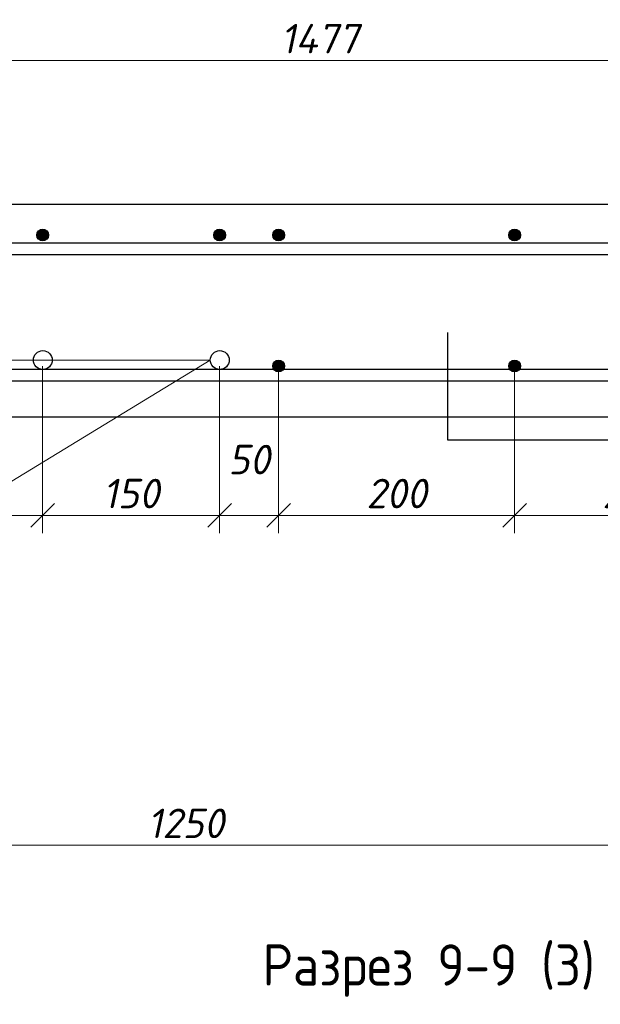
# Model space of a CAD drawing. Header units: millimetres. Extents: x 40580 to 2152466, y -328404 to 177125.
# Tile 157 of 252: x 510862 to 515783, y 151921 to 160269. Entities that reach past the tile are written whole.
import ezdxf
from ezdxf import colors
from ezdxf.entities.mleader import LeaderData, LeaderLine
from ezdxf.math import Vec2, Vec3

# ---------------------------------------------------------------- set-up
doc = ezdxf.new("R2010")
doc.units = ezdxf.units.MM
doc.layers.add('801Арм Тонкие линии', color=72, linetype='Continuous')
doc.layers.add('911Сл Штриховка', color=50, linetype='Continuous')
for name, color, linetype, lineweight in [('RAZMER', 7, 'Continuous', 9), ('Перекрытие ж_бетон', 250, 'Continuous', 30), ('подоснова', 151, 'Continuous', 5), ('Размеры', 9, 'Continuous', 15), ('Столовая Двери и окна', 7, 'Continuous', 15), ('ТЕКСТ', 7, 'Continuous', 15)]:
    doc.layers.add(name, color=color, linetype=linetype, lineweight=lineweight)
doc.styles.add('GOST-2.304_Type-B', font='GOST_Common.ttf')
doc.styles.add('ГОСТ', font='isocpeur.ttf')
doc.styles.add('ГОСТ 2.304', font='isocpeur.ttf')
doc.styles.add('Украинский', font='isocpeur.ttf', dxfattribs={"oblique": 12})
doc.dimstyles.new('10', dxfattribs={"dimscale": 0, "dimtxt": 250, "dimasz": 200, "dimexe": 150, "dimexo": 0, "dimgap": 60, "dimtad": 1, "dimdec": 0, "dimlfac": 0.1, "dimrnd": 1, "dimzin": 0, "dimdsep": 46, "dimtxsty": 'ГОСТ 2.304', "dimblk": 'OBLIQUE', "dimcen": 0.09, "dimdle": 150, "dimadec": 0, "dimazin": 0, "dimtfac": 1, "dimtdec": 0, "dimtmove": 1, "dimatfit": 2, "dimfxl": 1, "dimtzin": 0, "dimlwd": 0, "dimlwe": 0, "dimarcsym": 0})

# ---------------------------------------------------------------- blocks, each defined once
blk = doc.blocks.new('_OBLIQUE')
at = {"color": 0, "linetype": 'ByBlock'}
blk.add_line((-0.5, -0.5), (0.5, 0.5), dxfattribs=at)
blk = doc.blocks.new('*D6089')
at = {"layer": 'Defpoints', "color": 0, "lineweight": 25, "ltscale": 0.3, "transparency": 16777216}
for p in [(509556.4, 157332.8), (511056.4, 157332.8), (511056.4, 156066.9)]:
    blk.add_point(p, dxfattribs=at)
at = {"layer": 'подоснова', "color": 0, "lineweight": 0, "ltscale": 0.3, "transparency": 16777216}
for p, q in [((509556.4, 157332.8), (509556.4, 155916.9)), ((511056.4, 157332.8), (511056.4, 155916.9)), ((509406.4, 156066.9), (511206.4, 156066.9))]:
    blk.add_line(p, q, dxfattribs=at)
at = {"layer": 'подоснова', "color": 0, "lineweight": 0, "ltscale": 0.3, "transparency": 16777216, "xscale": 200, "yscale": 200, "zscale": 200, "rotation": 180}
blk.add_blockref('_OBLIQUE', (509556.4, 156066.9), dxfattribs=at)
at = {"layer": 'подоснова', "color": 0, "lineweight": 0, "ltscale": 0.3, "transparency": 16777216, "xscale": 200, "yscale": 200, "zscale": 200}
blk.add_blockref('_OBLIQUE', (511056.4, 156066.9), dxfattribs=at)
at = {"layer": 'подоснова', "color": 0, "ltscale": 0.3, "transparency": 16777216, "insert": (510306.4, 156251.9), "char_height": 250, "attachment_point": 5, "style": 'Украинский', "bg_fill": 3, "box_fill_scale": 1.1, "bg_fill_color": 256, "bg_fill_true_color": 13158600, "bg_fill_transparency": 0}
blk.add_mtext('150', dxfattribs=at)
blk = doc.blocks.new('*D6090')
at = {"layer": 'Defpoints', "color": 0, "lineweight": 25, "ltscale": 0.3, "transparency": 16777216}
for p in [(511056.4, 157332.8), (512556.4, 157332.8), (512556.4, 156066.9)]:
    blk.add_point(p, dxfattribs=at)
at = {"layer": 'подоснова', "color": 0, "lineweight": 0, "ltscale": 0.3, "transparency": 16777216}
for p, q in [((511056.4, 157332.8), (511056.4, 155916.9)), ((512556.4, 157332.8), (512556.4, 155916.9)), ((510906.4, 156066.9), (512706.4, 156066.9))]:
    blk.add_line(p, q, dxfattribs=at)
at = {"layer": 'подоснова', "color": 0, "lineweight": 0, "ltscale": 0.3, "transparency": 16777216, "xscale": 200, "yscale": 200, "zscale": 200, "rotation": 180}
blk.add_blockref('_OBLIQUE', (511056.4, 156066.9), dxfattribs=at)
at = {"layer": 'подоснова', "color": 0, "lineweight": 0, "ltscale": 0.3, "transparency": 16777216, "xscale": 200, "yscale": 200, "zscale": 200}
blk.add_blockref('_OBLIQUE', (512556.4, 156066.9), dxfattribs=at)
at = {"layer": 'подоснова', "color": 0, "ltscale": 0.3, "transparency": 16777216, "insert": (511806.4, 156251.9), "char_height": 250, "attachment_point": 5, "style": 'Украинский', "bg_fill": 3, "box_fill_scale": 1.1, "bg_fill_color": 256, "bg_fill_true_color": 13158600, "bg_fill_transparency": 0}
blk.add_mtext('150', dxfattribs=at)
blk = doc.blocks.new('*D6091')
at = {"layer": 'Defpoints', "color": 0, "lineweight": 25, "ltscale": 0.3, "transparency": 16777216}
for p in [(512556.4, 157332.8), (513056.4, 157332.8), (513056.4, 156066.9)]:
    blk.add_point(p, dxfattribs=at)
at = {"layer": 'подоснова', "color": 0, "lineweight": 0, "ltscale": 0.3, "transparency": 16777216}
for p, q in [((512556.4, 157332.8), (512556.4, 155916.9)), ((513056.4, 157332.8), (513056.4, 155916.9)), ((512406.4, 156066.9), (513206.4, 156066.9))]:
    blk.add_line(p, q, dxfattribs=at)
at = {"layer": 'подоснова', "color": 0, "lineweight": 0, "ltscale": 0.3, "transparency": 16777216, "xscale": 200, "yscale": 200, "zscale": 200, "rotation": 180}
blk.add_blockref('_OBLIQUE', (512556.4, 156066.9), dxfattribs=at)
at = {"layer": 'подоснова', "color": 0, "lineweight": 0, "ltscale": 0.3, "transparency": 16777216, "xscale": 200, "yscale": 200, "zscale": 200}
blk.add_blockref('_OBLIQUE', (513056.4, 156066.9), dxfattribs=at)
at = {"layer": 'подоснова', "color": 0, "ltscale": 0.3, "transparency": 16777216, "insert": (512806.4, 156539.9), "char_height": 250, "attachment_point": 5, "style": 'Украинский', "bg_fill": 3, "box_fill_scale": 1.1, "bg_fill_color": 256, "bg_fill_true_color": 13158600, "bg_fill_transparency": 0}
blk.add_mtext('50', dxfattribs=at)
blk = doc.blocks.new('*D6092')
at = {"layer": 'Defpoints', "color": 0, "lineweight": 25, "ltscale": 0.3, "transparency": 16777216}
for p in [(513056.4, 157332.8), (515056.4, 157332.8), (515056.4, 156066.9)]:
    blk.add_point(p, dxfattribs=at)
at = {"layer": 'подоснова', "color": 0, "lineweight": 0, "ltscale": 0.3, "transparency": 16777216}
for p, q in [((513056.4, 157332.8), (513056.4, 155916.9)), ((515056.4, 157332.8), (515056.4, 155916.9)), ((512906.4, 156066.9), (515206.4, 156066.9))]:
    blk.add_line(p, q, dxfattribs=at)
at = {"layer": 'подоснова', "color": 0, "lineweight": 0, "ltscale": 0.3, "transparency": 16777216, "xscale": 200, "yscale": 200, "zscale": 200, "rotation": 180}
blk.add_blockref('_OBLIQUE', (513056.4, 156066.9), dxfattribs=at)
at = {"layer": 'подоснова', "color": 0, "lineweight": 0, "ltscale": 0.3, "transparency": 16777216, "xscale": 200, "yscale": 200, "zscale": 200}
blk.add_blockref('_OBLIQUE', (515056.4, 156066.9), dxfattribs=at)
at = {"layer": 'подоснова', "color": 0, "ltscale": 0.3, "transparency": 16777216, "insert": (514056.4, 156251.9), "char_height": 250, "attachment_point": 5, "style": 'Украинский', "bg_fill": 3, "box_fill_scale": 1.1, "bg_fill_color": 256, "bg_fill_true_color": 13158600, "bg_fill_transparency": 0}
blk.add_mtext('200', dxfattribs=at)
blk = doc.blocks.new('*D6093')
at = {"layer": 'Defpoints', "color": 0, "lineweight": 25, "ltscale": 0.3, "transparency": 16777216}
for p in [(515056.4, 157332.8), (517056.4, 157097.2), (517056.4, 156066.9)]:
    blk.add_point(p, dxfattribs=at)
at = {"layer": 'подоснова', "color": 0, "lineweight": 0, "ltscale": 0.3, "transparency": 16777216}
for p, q in [((515056.4, 157332.8), (515056.4, 155916.9)), ((517056.4, 157097.2), (517056.4, 155916.9)), ((514906.4, 156066.9), (517206.4, 156066.9))]:
    blk.add_line(p, q, dxfattribs=at)
at = {"layer": 'подоснова', "color": 0, "lineweight": 0, "ltscale": 0.3, "transparency": 16777216, "xscale": 200, "yscale": 200, "zscale": 200, "rotation": 180}
blk.add_blockref('_OBLIQUE', (515056.4, 156066.9), dxfattribs=at)
at = {"layer": 'подоснова', "color": 0, "lineweight": 0, "ltscale": 0.3, "transparency": 16777216, "xscale": 200, "yscale": 200, "zscale": 200}
blk.add_blockref('_OBLIQUE', (517056.4, 156066.9), dxfattribs=at)
at = {"layer": 'подоснова', "color": 0, "ltscale": 0.3, "transparency": 16777216, "insert": (516056.4, 156251.9), "char_height": 250, "attachment_point": 5, "style": 'Украинский', "bg_fill": 3, "box_fill_scale": 1.1, "bg_fill_color": 256, "bg_fill_true_color": 13158600, "bg_fill_transparency": 0}
blk.add_mtext('200', dxfattribs=at)
blk = doc.blocks.new('_None')
blk = doc.blocks.new('*D6061')
at = {"layer": 'Defpoints', "color": 0, "lineweight": 25, "ltscale": 0.3, "transparency": 16777216}
for p in [(506020.3, 156903.1), (518520.3, 155508.8), (518520.3, 153270.6)]:
    blk.add_point(p, dxfattribs=at)
at = {"layer": 'подоснова', "color": 0, "lineweight": 0, "ltscale": 0.3, "transparency": 16777216}
for p, q in [((506020.3, 156903.1), (506020.3, 153120.6)), ((518520.3, 155508.8), (518520.3, 153120.6)), ((505870.3, 153270.6), (518670.3, 153270.6))]:
    blk.add_line(p, q, dxfattribs=at)
at = {"layer": 'подоснова', "color": 0, "lineweight": 0, "ltscale": 0.3, "transparency": 16777216, "xscale": 200, "yscale": 200, "zscale": 200, "rotation": 180}
blk.add_blockref('_OBLIQUE', (506020.3, 153270.6), dxfattribs=at)
at = {"layer": 'подоснова', "color": 0, "lineweight": 0, "ltscale": 0.3, "transparency": 16777216, "xscale": 200, "yscale": 200, "zscale": 200}
blk.add_blockref('_OBLIQUE', (518520.3, 153270.6), dxfattribs=at)
at = {"layer": 'подоснова', "color": 0, "ltscale": 0.3, "transparency": 16777216, "insert": (512270.3, 153455.6), "char_height": 250, "attachment_point": 5, "style": 'Украинский', "bg_fill": 3, "box_fill_scale": 1.1, "bg_fill_color": 256, "bg_fill_true_color": 13158600, "bg_fill_transparency": 0}
blk.add_mtext('1250', dxfattribs=at)
blk = doc.blocks.new('*D6101')
at = {"layer": 'Defpoints', "color": 0, "lineweight": 25, "ltscale": 0.3, "transparency": 16777216}
for p in [(506020.3, 159923.4), (506020.3, 158703.1), (520790.9, 158655.4)]:
    blk.add_point(p, dxfattribs=at)
at = {"layer": 'подоснова', "color": 0, "lineweight": 0, "ltscale": 0.3, "transparency": 16777216}
for p, q in [((506020.3, 158703.1), (506020.3, 160073.4)), ((520790.9, 158655.4), (520790.9, 160073.4)), ((520940.9, 159923.4), (505870.3, 159923.4))]:
    blk.add_line(p, q, dxfattribs=at)
at = {"layer": 'подоснова', "color": 0, "lineweight": 0, "ltscale": 0.3, "transparency": 16777216, "xscale": 200, "yscale": 200, "zscale": 200, "rotation": 180}
blk.add_blockref('_OBLIQUE', (506020.3, 159923.4), dxfattribs=at)
at = {"layer": 'подоснова', "color": 0, "lineweight": 0, "ltscale": 0.3, "transparency": 16777216, "xscale": 200, "yscale": 200, "zscale": 200}
blk.add_blockref('_OBLIQUE', (520790.9, 159923.4), dxfattribs=at)
at = {"layer": 'подоснова', "color": 0, "ltscale": 0.3, "transparency": 16777216, "insert": (513405.6, 160108.4), "char_height": 250, "attachment_point": 5, "style": 'Украинский', "bg_fill": 3, "box_fill_scale": 1.1, "bg_fill_color": 256, "bg_fill_true_color": 13158600, "bg_fill_transparency": 0}
blk.add_mtext('1477', dxfattribs=at)

msp = doc.modelspace()

# ---------------------------------------------------------------- hatches: boundary and pattern name
at = {"layer": '911Сл Штриховка', "true_color": 0x000000}
h = msp.add_hatch(color=18, dxfattribs=at)
edge = h.paths.add_edge_path()
edge.add_arc((511056.437, 158443.101), 50, 0, 360)
h = msp.add_hatch(color=18, dxfattribs=at)
edge = h.paths.add_edge_path()
edge.add_arc((512556.437, 158443.101), 50, 0, 360)
h = msp.add_hatch(color=18, dxfattribs=at)
edge = h.paths.add_edge_path()
edge.add_arc((513056.437, 158443.101), 50, 0, 360)
h = msp.add_hatch(color=18, dxfattribs=at)
edge = h.paths.add_edge_path()
edge.add_arc((515056.437, 158443.101), 50, 0, 360)

# ---------------------------------------------------------------- linework, layer by layer
at = {"layer": '801Арм Тонкие линии', "color": 18, "true_color": 0x000000}
for centre in [(511056.437, 158443.101), (512556.437, 158443.101), (513056.437, 158443.101), (515056.437, 158443.101)]:
    msp.add_circle(centre, 50, dxfattribs=at)
at = {"layer": 'Перекрытие ж_бетон', "color": 18, "linetype": 'Continuous', "lineweight": 30, "true_color": 0x000000}
for p, q in [((514722.277, 158373.101), (506220.281, 158373.101)), ((520380.255, 158373.101), (506220.281, 158373.101)), ((520380.255, 158274.19), (506220.281, 158274.19)), ((519920.278, 157303.101), (506220.281, 157303.101)), ((520380.255, 157303.101), (506220.281, 157303.101)), ((519920.278, 157204.19), (506220.281, 157204.19)), ((520380.255, 157204.19), (506220.281, 157204.19))]:
    msp.add_line(p, q, dxfattribs=at)

# ---------------------------------------------------------------- texts
at = {"layer": 'ТЕКСТ', "color": 18, "ltscale": 6, "true_color": 0x000000, "insert": (514328.143, 152429.944), "char_height": 350, "width": 9466.5846, "attachment_point": 2, "style": 'ГОСТ'}
msp.add_mtext('{\\W0.9;Разрез 9-9 (3)}', dxfattribs=at)

# ---------------------------------------------------------------- dimensions: what is measured, and where the dimension line sits
at = {"layer": 'подоснова', "color": 18, "ltscale": 0.3, "true_color": 0x000000}
dim = msp.add_linear_dim(base=(506020.281, 159923.396), p1=(520790.898, 158655.443), p2=(506020.281, 158703.101), dimstyle='10', override={"dimscale": 1, "dimtxsty": 'Украинский', "dimtfill": 1}, dxfattribs=at)
dim.commit()
dim.dimension.update_dxf_attribs({"geometry": '*D6101', "text_midpoint": (513405.589, 160108.396)})

# ---------------------------------------------------------------- next in the draw order: linework, layer by layer
at = {"layer": 'RAZMER', "color": 18, "true_color": 0x000000}
msp.add_line((511221.565, 158703.101), (511892.987, 158703.101), dxfattribs=at)

# ---------------------------------------------------------------- next in the draw order: dimensions: what is measured, and where the dimension line sits
at = {"layer": 'подоснова', "color": 18, "ltscale": 0.3, "true_color": 0x000000}
dim = msp.add_linear_dim(base=(511056.435, 156066.949), p1=(509556.435, 157332.755), p2=(511056.435, 157332.755), dimstyle='10', override={"dimscale": 1, "dimrnd": 10, "dimtxsty": 'Украинский', "dimtfill": 1}, dxfattribs=at)
dim.commit()
dim.dimension.update_dxf_attribs({"geometry": '*D6089', "text_midpoint": (510306.435, 156251.949)})

# ---------------------------------------------------------------- next in the draw order: dimensions: what is measured, and where the dimension line sits
dim = msp.add_linear_dim(base=(512556.435, 156066.949), p1=(511056.435, 157332.755), p2=(512556.435, 157332.755), dimstyle='10', override={"dimscale": 1, "dimrnd": 10, "dimtxsty": 'Украинский', "dimtfill": 1}, dxfattribs=at)
dim.commit()
dim.dimension.update_dxf_attribs({"geometry": '*D6090', "text_midpoint": (511806.435, 156251.949)})

# ---------------------------------------------------------------- next in the draw order: linework, layer by layer
at = {"layer": 'RAZMER', "color": 18, "lineweight": 30, "true_color": 0x000000}
msp.add_circle((511057.592, 157383.505), 80, dxfattribs=at)

# ---------------------------------------------------------------- next in the draw order: dimensions: what is measured, and where the dimension line sits
at = {"layer": 'подоснова', "color": 18, "ltscale": 0.3, "true_color": 0x000000}
dim = msp.add_linear_dim(base=(513056.435, 156066.949), p1=(512556.435, 157332.755), p2=(513056.435, 157332.755), dimstyle='10', override={"dimscale": 1, "dimrnd": 10, "dimtxsty": 'Украинский', "dimtfill": 1}, dxfattribs=at)
dim.commit()
dim.dimension.update_dxf_attribs({"geometry": '*D6091', "text_midpoint": (512806.435, 156354.866), "dimtype": 160})

# ---------------------------------------------------------------- next in the draw order: linework, layer by layer
at = {"layer": 'RAZMER', "color": 18, "lineweight": 30, "true_color": 0x000000}
msp.add_circle((512557.592, 157383.505), 80, dxfattribs=at)

# ---------------------------------------------------------------- next in the draw order: dimensions: what is measured, and where the dimension line sits
at = {"layer": 'подоснова', "color": 18, "ltscale": 0.3, "true_color": 0x000000}
dim = msp.add_linear_dim(base=(515056.435, 156066.949), p1=(513056.435, 157332.755), p2=(515056.435, 157332.755), dimstyle='10', override={"dimscale": 1, "dimrnd": 10, "dimtxsty": 'Украинский', "dimtfill": 1}, dxfattribs=at)
dim.commit()
dim.dimension.update_dxf_attribs({"geometry": '*D6092', "text_midpoint": (514056.435, 156251.949)})

# ---------------------------------------------------------------- next in the draw order: leaders
ml = msp.add_multileader_mtext('Standard', dxfattribs=at)
ml.set_content('поз.2\\P ', color=(0, 0, 0), style='GOST-2.304_Type-B')
ml.set_leader_properties(color=256, linetype='ByLayer', lineweight=15)
ml.set_arrow_properties(name='NONE')
ml.build(insert=Vec2(0, 0))
ml.multileader.update_dxf_attribs({"text_left_attachment_type": 6, "text_right_attachment_type": 6, "dogleg_length": 0.1, "arrow_head_size": 18})
ctx = ml.context
ctx.base_point, ctx.char_height, ctx.arrow_head_size, ctx.landing_gap_size, ctx.plane_origin = Vec3(507509.062, 154810.524), 250, 18, 20, Vec3(519131.991, 156033.105)
ctx.left_attachment, ctx.right_attachment, ctx.text_align_type = 6, 6, 1
notes = []
notes.append((ctx, [(0, (1, 1, 0), (508261.662, 154810.524), (-1, 0), 0.1, [(2, [(509557.592, 157383.505), (511057.592, 157383.505), (512477.592, 157383.505)], 0, [])])]))
ctx.mtext.insert, ctx.mtext.alignment, ctx.mtext.flow_direction = Vec3(507885.312, 155060.524), 2, 5
for ctx, leaders in notes:
    for number, flags, end, landing, length, lines in leaders:
        leader = LeaderData()
        leader.index, (leader.has_last_leader_line, leader.has_dogleg_vector, leader.attachment_direction) = number, flags
        leader.last_leader_point, leader.dogleg_vector, leader.dogleg_length = Vec3(end), Vec3(landing), length
        for number, points, colour, breaks in lines:
            line = LeaderLine()
            line.index, line.vertices, line.color, line.breaks = number, Vec3.list(points), colors.encode_raw_color(colour), breaks
            leader.lines.append(line)
        ctx.leaders.append(leader)

# ---------------------------------------------------------------- next in the draw order: hatches: boundary and pattern name
at = {"layer": '911Сл Штриховка', "true_color": 0x000000}
h = msp.add_hatch(color=18, dxfattribs=at)
edge = h.paths.add_edge_path()
edge.add_arc((513056.435, 157332.755), 50, 0, 360)

# ---------------------------------------------------------------- next in the draw order: linework, layer by layer
at = {"layer": '801Арм Тонкие линии', "color": 18, "true_color": 0x000000}
msp.add_circle((513056.435, 157332.755), 50, dxfattribs=at)

# ---------------------------------------------------------------- next in the draw order: dimensions: what is measured, and where the dimension line sits
at = {"layer": 'подоснова', "color": 18, "ltscale": 0.3, "true_color": 0x000000}
dim = msp.add_linear_dim(base=(517056.435, 156066.949), p1=(515056.435, 157332.755), p2=(517056.435, 157097.209), dimstyle='10', override={"dimscale": 1, "dimrnd": 10, "dimtxsty": 'Украинский', "dimtfill": 1}, dxfattribs=at)
dim.commit()
dim.dimension.update_dxf_attribs({"geometry": '*D6093', "text_midpoint": (516056.435, 156251.949)})

# ---------------------------------------------------------------- next in the draw order: hatches: boundary and pattern name
at = {"layer": '911Сл Штриховка', "true_color": 0x000000}
h = msp.add_hatch(color=18, dxfattribs=at)
edge = h.paths.add_edge_path()
edge.add_arc((515056.435, 157332.755), 50, 0, 360)

# ---------------------------------------------------------------- next in the draw order: linework, layer by layer
at = {"layer": '801Арм Тонкие линии', "color": 18, "true_color": 0x000000}
msp.add_circle((515056.435, 157332.755), 50, dxfattribs=at)

# ---------------------------------------------------------------- next in the draw order: dimensions: what is measured, and where the dimension line sits
at = {"layer": 'подоснова', "color": 18, "ltscale": 0.3, "true_color": 0x000000}
dim = msp.add_linear_dim(base=(518520.277, 153270.645), p1=(506020.281, 156903.101), p2=(518520.277, 155508.845), dimstyle='10', override={"dimscale": 1, "dimrnd": 10, "dimtxsty": 'Украинский', "dimtfill": 1}, dxfattribs=at)
dim.commit()
dim.dimension.update_dxf_attribs({"geometry": '*D6061', "text_midpoint": (512270.279, 153455.645)})

# ---------------------------------------------------------------- next in the draw order: linework, layer by layer
at = {"layer": 'Размеры', "color": 18, "lineweight": 25, "true_color": 0x000000}
msp.add_lwpolyline([(521520.277, 155103.101), (518520.277, 155103.101), (518520.277, 156703.101), (514490.734, 156703.101), (514490.734, 157616.034)], dxfattribs=at)
at = {"layer": 'Столовая Двери и окна', "color": 18, "lineweight": 30, "true_color": 0x000000}
msp.add_lwpolyline([(506020.281, 158703.101), (506020.281, 156903.101), (518520.277, 156903.101), (518520.277, 155103.101), (521520.206, 155103.101), (521520.206, 157128.294), (520790.898, 157492.947), (520790.898, 158703.101), (506020.281, 158703.101)], dxfattribs=at)

# ---------------------------------------------------------------- next in the draw order: texts
at = {"color": 18, "true_color": 0x000000, "insert": (250111.057, 153773.154), "char_height": 200, "attachment_point": 1, "style": 'ГОСТ'}
msp.add_mtext_dynamic_manual_height_columns('\\pi9510.738;{\\H1.5152x;\\P\\pi1000;Общие указания\\P\\pi200;}1.^IРабочая документация разработана в соответствии с заданием на проектирование, требованиями действующих технических регламентов, стандартов, сводов правил и других документов, содержащих установленные требования.\\P2.^IРабочая документация выполнена в соответствии со следующими нормативными и техническими документами:\\P-^IСП 20.13330.2016 "Нагрузки и Воздействия";\\P-^IСП 63.13330.2012 "Бетонные и железобетонные конструкции. Основные положения";\\P-^IСП 22.13330.2016 "Основания зданий и сооружений";\\P-^IСП 45.13330.2012 "Земляные сооружения, основания и фундаменты".\\P3.   За относительную отметку 0,000 принята отметка чистого пола первого этажа.\\P4.^IПеречень видов работ, для которых необходимо составлять акты освидетельствования скрытых работ:\\P-^Iармирование конструкций;\\P-^Iосвидетельствование опалубки перед бетонированием;\\P-^Iвыполнение сварочных работ;\\P-^Iотбор контрольных проб бетона;\\P-^Iсоответствие законченных железобетонных конструкций проекту с отображением качества работ;\\P-^Iустройство монолитных конструкций, выполняемых в зимнее время;  \\P\\pi0;        -    устройство гидроизоляции;\\P\\pi200;-^Iуплотнение грунтов и обратную засыпку.\\PЗапрещается выполнение последующих работ при отсутствии актов освидетельствования предшествующих скрытых работ во всех случаях.\\P\\pi0;        5. Проект рассчитан на производство работ в период положительных температур. В случае выполнения работ при отрицательных температурах необходимо выполнять требования СНиП часть 3 по производству работ и ППР.\\P        6. При минимальной температуре воздуха до минус 15°С допускается:\\P\\pi200;-выдерживание бетона в конструкции методом термоса, при предварительном разогреве бетонной смеси;\\P -форсированный электроразогрев бетона в конструкции с повторным уплотнением.\\PПри минимальной температуре воздуха до минус 25°С допускается:\\P -обогрев бетона в греющей опалубке с помощью низкотемпературных электронагревателей;\\P -электродный сквозной прогрев бетона;\\P -электрообогрев с помощью греющего провода.\\P      7. В процессе бетонирования обеспечить соблюдение защитных слоев и мест положения рабочей арматуры согласно проекту. Величина защитного слоя продольной рабочей арматуры у боковых граней стен монолитных участков должны быть не менее 20мм и не менее диаметра продольной рабочей арматуры конструкции, величина защитного слоя поперечной арматуры - не менее 10 мм\\P      8. Крестовые соединения стержней продольной и поперечной арматуры, соединение стержней продольной арматуры по длине выполнить вязкой отожженой проволокой диаметром 2,0-3,0 мм', width=17710.69822, gutter_width=5800, heights=[13133.416], dxfattribs=at)

doc.saveas('drawing.dxf')
